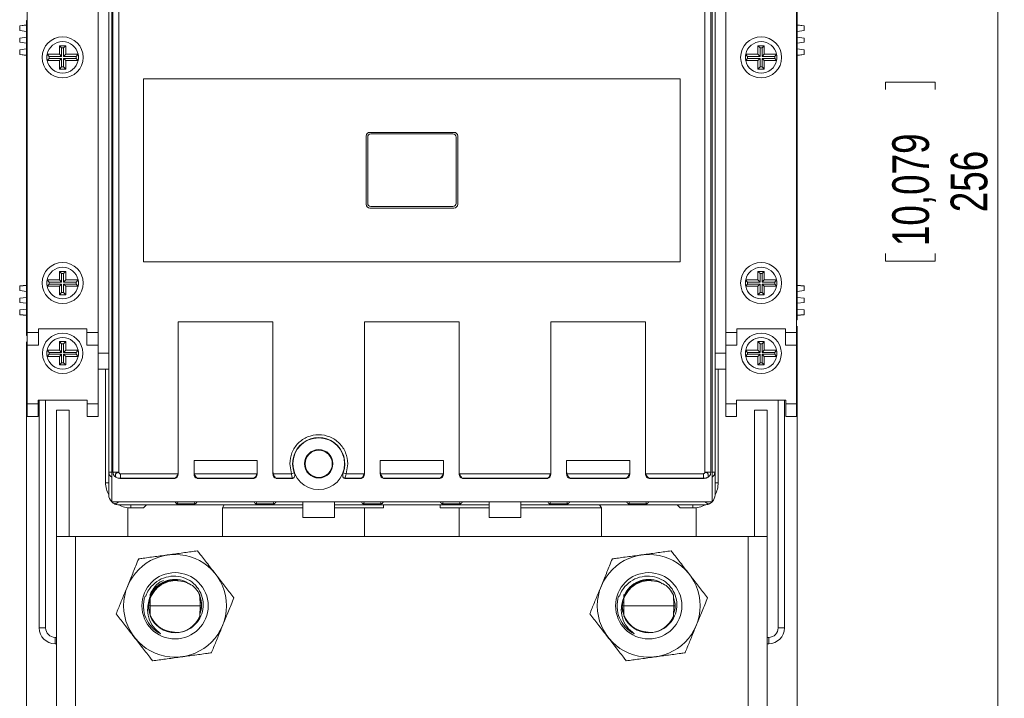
# Model space of a CAD drawing. Header units: millimetres. Extents: x 0 to 841, y 0 to 594.
# Tile 3 of 11: x 130 to 286, y 235 to 342. Entities that reach past the tile are written whole.
import ezdxf

# ---------------------------------------------------------------- set-up
doc = ezdxf.new("R2010")
doc.units = ezdxf.units.MM
doc.styles.add('SLDTEXTSTYLE3', font='TXT', dxfattribs={"width": 0.75})
doc.dimstyles.new('SLDDIMSTYLE0', dxfattribs={"dimtxt": 5.820833, "dimasz": 6, "dimexe": 0, "dimexo": 0.0625, "dimgap": 1.455208, "dimtad": 2, "dimdec": 1, "dimrnd": 1e-09, "dimzin": 12, "dimdsep": 46, "dimtxsty": 'SLDTEXTSTYLE3', "dimblk1": 'CLOSED', "dimblk2": 'CLOSED', "dimsah": 1, "dimcen": 0.09, "dimadec": 0, "dimazin": 0, "dimtfac": 1, "dimtdec": 1, "dimtofl": 0, "dimtmove": 0, "dimatfit": 3, "dimldrblk": 'CLOSED', "dimfxl": 0, "dimtolj": 1, "dimtzin": 12, "dimarcsym": 0})

# ---------------------------------------------------------------- blocks, each defined once
blk = doc.blocks.new('_CLOSED')
at = {"color": 0, "linetype": 'ByBlock', "lineweight": -2}
for p, q in [((-1, 0.166667), (0, 0)), ((-1, 0.166667), (-1, -0.166667)), ((0, 0), (-1, -0.166667)), ((0, 0), (-1, 0))]:
    blk.add_line(p, q, dxfattribs=at)
blk = doc.blocks.new('*D3')
at = {"color": 7, "linetype": 'Continuous', "lineweight": 0}
for p, q in [((249.75, 446.25), (286.3, 446.25)), ((285.3, 446.25), (285.3, 190.25)), ((267.51, 332.22), (275.37, 332.22)), ((267.51, 332.22), (267.51, 331.04)), ((275.37, 332.22), (275.37, 331.04)), ((267.51, 303.86), (267.51, 305.04)), ((275.37, 303.86), (275.37, 305.04)), ((267.51, 303.86), (275.37, 303.86)), ((249.75, 190.25), (286.3, 190.25))]:
    blk.add_line(p, q, dxfattribs=at)
at = {"color": 7, "linetype": 'Continuous', "lineweight": 0, "xscale": 6, "yscale": 6}
for p, rotation in [((285.3, 446.25, 54.02), 90.0000000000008), ((285.3, 190.25, 54.02), 270.0000000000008)]:
    blk.add_blockref('_CLOSED', p, dxfattribs=dict(at, rotation=rotation))
at = {"color": 7, "linetype": 'Continuous', "lineweight": 0, "char_height": 5.821, "attachment_point": 1, "rotation": 90, "style": 'SLDTEXTSTYLE3'}
for s, insert in [('10,079', (268.56, 306.22)), ('256', (277.8, 311.59))]:
    blk.add_mtext(s, dxfattribs=dict(at, insert=insert))
blk = doc.blocks.new('*D5')
at = {"color": 7, "linetype": 'Continuous', "lineweight": 0}
for p, q in [((253.5, 293.55), (253.5, 143.25)), ((131.5, 291.05), (131.5, 143.25)), ((182.32, 162.04), (182.32, 154.18)), ((182.32, 162.04), (183.5, 162.04)), ((206.39, 162.04), (205.21, 162.04)), ((206.39, 162.04), (206.39, 154.18)), ((182.32, 154.18), (183.5, 154.18)), ((206.39, 154.18), (205.21, 154.18)), ((131.5, 144.25), (253.5, 144.25))]:
    blk.add_line(p, q, dxfattribs=at)
at = {"color": 7, "linetype": 'Continuous', "lineweight": 0, "xscale": 6, "yscale": 6, "rotation": 180.0000000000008}
blk.add_blockref('_CLOSED', (131.5, 144.25, 54.02), dxfattribs=at)
at = {"color": 7, "linetype": 'Continuous', "lineweight": 0, "xscale": 6, "yscale": 6}
blk.add_blockref('_CLOSED', (253.5, 144.25, 54.02), dxfattribs=at)
at = {"color": 7, "linetype": 'Continuous', "lineweight": 0, "char_height": 5.821, "attachment_point": 1, "style": 'SLDTEXTSTYLE3'}
for s, insert in [('4,803', (184.68, 160.99)), ('122', (187.9, 151.75))]:
    blk.add_mtext(s, dxfattribs=dict(at, insert=insert))

msp = doc.modelspace()

# ---------------------------------------------------------------- linework, layer by layer
at = {"color": 7, "linetype": 'Continuous', "lineweight": 15}
for p, q in [((144.97, 370.78), (144.97, 265.71)), ((240.03, 265.71), (240.03, 370.78)), ((144.5, 366.08), (144.5, 270.41)), ((145.17, 366.08), (145.17, 270.41)), ((146.1, 366.08), (146.1, 270.41)), ((238.9, 366.08), (238.9, 270.41)), ((239.83, 270.41), (239.83, 366.08)), ((240.5, 366.08), (240.5, 270.41)), ((131.6, 343.95), (131.6, 292.55)), ((142.8, 292.55), (142.8, 343.95)), ((242.2, 343.95), (242.2, 292.55)), ((253.4, 292.55), (253.4, 343.95)), ((253.5, 343.45), (253.5, 295.55)), ((131.5, 341.95), (131.6, 341.95)), ((131.5, 340.95), (131.5, 341.95)), ((131.5, 341.26), (130.4, 341.13)), ((130.4, 341.1), (131.5, 341.21)), ((130.4, 341.13), (130.4, 341.1)), ((130.4, 341.1), (130.4, 340.37)), ((130.4, 340.37), (131.5, 340.23)), ((131.5, 293.05), (131.5, 340.95)), ((131.5, 340.95), (131.6, 340.95)), ((254.6, 341.13), (253.5, 341.26)), ((254.6, 341.1), (253.5, 341.21)), ((254.6, 340.37), (253.5, 340.23)), ((254.6, 341.1), (254.6, 341.13)), ((254.6, 340.37), (254.6, 341.1)), ((130.4, 339.18), (131.5, 339.31)), ((130.4, 338.51), (130.4, 339.18)), ((130.4, 338.51), (131.5, 338.38)), ((254.6, 339.18), (253.5, 339.31)), ((254.6, 338.51), (253.5, 338.38)), ((254.6, 338.51), (254.6, 339.18)), ((130.4, 337.32), (131.5, 337.46)), ((130.4, 337.32), (130.4, 336.59)), ((136.7, 337.97), (137.7, 337.97)), ((136.7, 336.62), (136.7, 337.97)), ((137.04, 337.63), (136.7, 337.97)), ((137.04, 337.63), (137.35, 337.63)), ((137.04, 336.28), (137.04, 337.63)), ((137.35, 337.63), (137.7, 337.97)), ((137.35, 337.63), (137.35, 336.28)), ((137.7, 337.97), (137.7, 336.62)), ((248.3, 337.97), (247.3, 337.97)), ((247.3, 337.97), (247.3, 336.62)), ((247.64, 337.63), (247.3, 337.97)), ((247.64, 337.63), (247.64, 336.28)), ((247.95, 337.63), (247.64, 337.63)), ((247.95, 337.63), (248.3, 337.97)), ((247.95, 336.28), (247.95, 337.63)), ((248.3, 336.62), (248.3, 337.97)), ((254.6, 337.32), (253.5, 337.46)), ((254.6, 336.59), (254.6, 337.32)), ((130.4, 336.59), (131.5, 336.48)), ((130.4, 336.59), (130.4, 336.56)), ((130.4, 336.56), (131.5, 336.43)), ((134.75, 336.62), (136.7, 336.62)), ((135.05, 336.28), (134.75, 336.62)), ((135.05, 335.96), (134.75, 335.62)), ((136.7, 335.62), (134.75, 335.62)), ((135.05, 336.28), (137.04, 336.28)), ((137.04, 335.96), (135.05, 335.96)), ((137.04, 336.28), (136.7, 336.62)), ((137.04, 335.96), (136.7, 335.62)), ((136.7, 334.27), (136.7, 335.62)), ((137.04, 334.61), (137.04, 335.96)), ((137.35, 336.28), (137.7, 336.62)), ((137.35, 336.28), (139.35, 336.28)), ((137.35, 335.96), (137.35, 334.61)), ((137.35, 335.96), (137.7, 335.62)), ((139.35, 335.96), (137.35, 335.96)), ((137.7, 336.62), (139.65, 336.62)), ((137.7, 335.62), (137.7, 334.27)), ((139.65, 335.62), (137.7, 335.62)), ((139.35, 336.28), (139.65, 336.62)), ((139.35, 335.96), (139.65, 335.62)), ((247.3, 336.62), (245.35, 336.62)), ((245.65, 336.28), (245.35, 336.62)), ((245.65, 335.96), (245.35, 335.62)), ((245.35, 335.62), (247.3, 335.62)), ((247.64, 336.28), (245.65, 336.28)), ((245.65, 335.96), (247.64, 335.96)), ((247.64, 336.28), (247.3, 336.62)), ((247.64, 335.96), (247.3, 335.62)), ((247.3, 335.62), (247.3, 334.27)), ((247.64, 335.96), (247.64, 334.61)), ((247.95, 336.28), (248.3, 336.62)), ((249.95, 336.28), (247.95, 336.28)), ((247.95, 334.61), (247.95, 335.96)), ((247.95, 335.96), (248.3, 335.62)), ((247.95, 335.96), (249.95, 335.96)), ((250.25, 336.62), (248.3, 336.62)), ((248.3, 334.27), (248.3, 335.62)), ((248.3, 335.62), (250.25, 335.62)), ((249.95, 336.28), (250.25, 336.62)), ((249.95, 335.96), (250.25, 335.62)), ((254.6, 336.59), (253.5, 336.48)), ((253.5, 336.43), (254.6, 336.56)), ((254.6, 336.56), (254.6, 336.59)), ((137.04, 334.61), (136.7, 334.27)), ((137.7, 334.27), (136.7, 334.27)), ((137.35, 334.61), (137.04, 334.61)), ((137.35, 334.61), (137.7, 334.27)), ((247.64, 334.61), (247.3, 334.27)), ((247.3, 334.27), (248.3, 334.27)), ((247.64, 334.61), (247.95, 334.61)), ((247.95, 334.61), (248.3, 334.27)), ((150, 332.75), (235, 332.75)), ((150, 303.75), (150, 332.75)), ((235, 332.75), (235, 303.75)), ((185.25, 312.85), (185.25, 323.65)), ((185.5, 323.5), (185.5, 313)), ((185.85, 324.25), (199.15, 324.25)), ((199, 324), (186, 324)), ((199.5, 313), (199.5, 323.5)), ((199.75, 323.65), (199.75, 312.85)), ((199.15, 312.25), (185.85, 312.25)), ((186, 312.5), (199, 312.5)), ((235, 303.75), (150, 303.75)), ((137.7, 302.22), (136.7, 302.22)), ((136.7, 302.22), (136.7, 300.87)), ((137.04, 301.88), (136.7, 302.22)), ((137.04, 301.88), (137.04, 300.53)), ((137.35, 301.88), (137.04, 301.88)), ((137.35, 301.88), (137.7, 302.22)), ((137.35, 300.53), (137.35, 301.88)), ((137.7, 300.87), (137.7, 302.22)), ((247.64, 301.88), (247.3, 302.22)), ((247.3, 302.22), (248.3, 302.22)), ((247.3, 300.87), (247.3, 302.22)), ((247.64, 301.88), (247.95, 301.88)), ((247.64, 300.53), (247.64, 301.88)), ((247.95, 301.88), (248.3, 302.22)), ((247.95, 301.88), (247.95, 300.53)), ((248.3, 302.22), (248.3, 300.87)), ((131.5, 300.06), (130.4, 299.93)), ((130.4, 299.9), (131.5, 300.01)), ((130.4, 299.93), (130.4, 299.9)), ((130.4, 299.9), (130.4, 299.17)), ((136.7, 300.87), (134.75, 300.87)), ((135.05, 300.53), (134.75, 300.87)), ((135.05, 300.21), (134.75, 299.87)), ((134.75, 299.87), (136.7, 299.87)), ((137.04, 300.53), (135.05, 300.53)), ((135.05, 300.21), (137.04, 300.21)), ((137.04, 300.53), (136.7, 300.87)), ((137.04, 300.21), (136.7, 299.87)), ((136.7, 299.87), (136.7, 298.52)), ((137.04, 300.21), (137.04, 298.86)), ((137.35, 300.53), (137.7, 300.87)), ((139.35, 300.53), (137.35, 300.53)), ((137.35, 298.86), (137.35, 300.21)), ((137.35, 300.21), (137.7, 299.87)), ((137.35, 300.21), (139.35, 300.21)), ((139.65, 300.87), (137.7, 300.87)), ((137.7, 298.52), (137.7, 299.87)), ((137.7, 299.87), (139.65, 299.87)), ((139.35, 300.53), (139.65, 300.87)), ((139.35, 300.21), (139.65, 299.87)), ((245.65, 300.53), (245.35, 300.87)), ((245.35, 300.87), (247.3, 300.87)), ((245.65, 300.21), (245.35, 299.87)), ((247.3, 299.87), (245.35, 299.87)), ((245.65, 300.53), (247.64, 300.53)), ((247.64, 300.21), (245.65, 300.21)), ((247.64, 300.53), (247.3, 300.87)), ((247.64, 300.21), (247.3, 299.87)), ((247.3, 298.52), (247.3, 299.87)), ((247.64, 298.86), (247.64, 300.21)), ((247.95, 300.53), (248.3, 300.87)), ((247.95, 300.53), (249.95, 300.53)), ((247.95, 300.21), (248.3, 299.87)), ((249.95, 300.21), (247.95, 300.21)), ((247.95, 300.21), (247.95, 298.86)), ((248.3, 300.87), (250.25, 300.87)), ((250.25, 299.87), (248.3, 299.87)), ((248.3, 299.87), (248.3, 298.52)), ((249.95, 300.53), (250.25, 300.87)), ((249.95, 300.21), (250.25, 299.87)), ((254.6, 299.93), (253.5, 300.06)), ((254.6, 299.9), (253.5, 300.01)), ((254.6, 299.9), (254.6, 299.93)), ((254.6, 299.17), (254.6, 299.9)), ((130.4, 299.17), (131.5, 299.03)), ((130.4, 297.98), (131.5, 298.11)), ((130.4, 297.98), (130.4, 297.31)), ((137.04, 298.86), (136.7, 298.52)), ((136.7, 298.52), (137.7, 298.52)), ((137.04, 298.86), (137.35, 298.86)), ((137.35, 298.86), (137.7, 298.52)), ((247.64, 298.86), (247.3, 298.52)), ((248.3, 298.52), (247.3, 298.52)), ((247.95, 298.86), (247.64, 298.86)), ((247.95, 298.86), (248.3, 298.52)), ((254.6, 299.17), (253.5, 299.03)), ((254.6, 297.98), (253.5, 298.11)), ((254.6, 297.98), (254.6, 297.31)), ((130.4, 297.31), (131.5, 297.18)), ((130.4, 296.12), (131.5, 296.26)), ((254.6, 297.31), (253.5, 297.18)), ((254.6, 296.12), (253.5, 296.26)), ((130.4, 296.12), (130.4, 295.39)), ((130.4, 295.39), (130.4, 295.36)), ((130.4, 295.39), (131.5, 295.28)), ((130.4, 295.36), (131.5, 295.23)), ((253.5, 295.55), (253.4, 295.55)), ((253.5, 295.55), (253.5, 294.55)), ((254.6, 295.39), (253.5, 295.28)), ((253.5, 295.23), (254.6, 295.36)), ((254.6, 295.39), (254.6, 296.12)), ((254.6, 295.36), (254.6, 295.39)), ((133.35, 293.15), (141.05, 293.15)), ((133.35, 293.15), (133.35, 292.55)), ((141.05, 293.15), (141.05, 292.55)), ((155.5, 294.25), (170.5, 294.25)), ((155.5, 270.45), (155.5, 294.25)), ((170.5, 294.25), (170.5, 270.45)), ((185, 294.25), (200, 294.25)), ((185, 270.45), (185, 294.25)), ((200, 294.25), (200, 270.45)), ((214.5, 294.25), (229.5, 294.25)), ((214.5, 270.45), (214.5, 294.25)), ((229.5, 294.25), (229.5, 270.45)), ((251.65, 293.15), (243.95, 293.15)), ((243.95, 293.15), (243.95, 292.55)), ((251.65, 293.15), (251.65, 292.55)), ((253.5, 294.55), (253.4, 294.55)), ((131.5, 293.05), (131.6, 293.05)), ((131.5, 292.05), (131.5, 293.05)), ((131.5, 292.05), (131.6, 292.05)), ((131.6, 292.55), (133.35, 292.55)), ((131.6, 290.55), (131.6, 292.55)), ((133.35, 292.55), (133.35, 290.55)), ((141.05, 292.55), (142.8, 292.55)), ((141.05, 290.55), (141.05, 292.55)), ((142.8, 292.55), (142.8, 290.55)), ((242.2, 292.55), (243.95, 292.55)), ((242.2, 290.55), (242.2, 292.55)), ((243.95, 292.55), (243.95, 290.55)), ((251.65, 292.55), (253.4, 292.55)), ((251.65, 290.55), (251.65, 292.55)), ((253.4, 292.55), (253.4, 290.55)), ((133.35, 290.55), (131.6, 290.55)), ((131.6, 290.55), (131.6, 281.25)), ((137.04, 290.75), (136.7, 291.1)), ((136.7, 291.1), (136.7, 289.75)), ((137.7, 291.1), (136.7, 291.1)), ((137.04, 290.75), (137.04, 289.4)), ((137.35, 290.75), (137.04, 290.75)), ((137.35, 290.75), (137.7, 291.1)), ((137.35, 289.4), (137.35, 290.75)), ((137.7, 289.75), (137.7, 291.1)), ((142.8, 290.55), (141.05, 290.55)), ((142.8, 290.55), (142.8, 289.25)), ((243.95, 290.55), (242.2, 290.55)), ((242.2, 290.55), (242.2, 289.25)), ((247.3, 291.1), (248.3, 291.1)), ((247.3, 289.75), (247.3, 291.1)), ((247.64, 290.75), (247.3, 291.1)), ((247.64, 289.4), (247.64, 290.75)), ((247.64, 290.75), (247.95, 290.75)), ((247.95, 290.75), (248.3, 291.1)), ((247.95, 290.75), (247.95, 289.4)), ((248.3, 291.1), (248.3, 289.75)), ((253.4, 290.55), (251.65, 290.55)), ((253.4, 290.55), (253.4, 281.25)), ((136.7, 289.75), (134.75, 289.75)), ((135.05, 289.4), (134.75, 289.75)), ((135.05, 289.09), (134.75, 288.75)), ((134.75, 288.75), (136.7, 288.75)), ((137.04, 289.4), (135.05, 289.4)), ((135.05, 289.09), (137.04, 289.09)), ((137.04, 289.4), (136.7, 289.75)), ((137.04, 289.09), (136.7, 288.75)), ((136.7, 288.75), (136.7, 287.4)), ((137.04, 289.09), (137.04, 287.74)), ((137.35, 289.4), (137.7, 289.75)), ((139.35, 289.4), (137.35, 289.4)), ((137.35, 289.09), (137.7, 288.75)), ((137.35, 289.09), (139.35, 289.09)), ((137.35, 287.74), (137.35, 289.09)), ((139.65, 289.75), (137.7, 289.75)), ((137.7, 287.4), (137.7, 288.75)), ((137.7, 288.75), (139.65, 288.75)), ((139.35, 289.4), (139.65, 289.75)), ((139.35, 289.09), (139.65, 288.75)), ((142.8, 289.25), (142.8, 281.25)), ((142.8, 289.25), (144.5, 289.25)), ((240.5, 289.25), (242.2, 289.25)), ((242.2, 289.25), (242.2, 281.25)), ((245.35, 289.75), (247.3, 289.75)), ((245.65, 289.4), (245.35, 289.75)), ((245.65, 289.09), (245.35, 288.75)), ((247.3, 288.75), (245.35, 288.75)), ((245.65, 289.4), (247.64, 289.4)), ((247.64, 289.09), (245.65, 289.09)), ((247.64, 289.4), (247.3, 289.75)), ((247.64, 289.09), (247.3, 288.75)), ((247.3, 287.4), (247.3, 288.75)), ((247.64, 287.74), (247.64, 289.09)), ((247.95, 289.4), (248.3, 289.75)), ((247.95, 289.4), (249.95, 289.4)), ((247.95, 289.09), (248.3, 288.75)), ((249.95, 289.09), (247.95, 289.09)), ((247.95, 289.09), (247.95, 287.74)), ((248.3, 289.75), (250.25, 289.75)), ((248.3, 288.75), (248.3, 287.4)), ((250.25, 288.75), (248.3, 288.75)), ((249.95, 289.4), (250.25, 289.75)), ((249.95, 289.09), (250.25, 288.75)), ((137.04, 287.74), (136.7, 287.4)), ((136.7, 287.4), (137.7, 287.4)), ((137.04, 287.74), (137.35, 287.74)), ((137.35, 287.74), (137.7, 287.4)), ((247.64, 287.74), (247.3, 287.4)), ((248.3, 287.4), (247.3, 287.4)), ((247.95, 287.74), (247.64, 287.74)), ((247.95, 287.74), (248.3, 287.4)), ((142.8, 286.75), (144.5, 286.75)), ((144, 286.75), (144, 268.75)), ((242.2, 286.75), (240.5, 286.75)), ((241, 268.75), (241, 286.75)), ((131.6, 281.25), (133.3, 281.25)), ((131.6, 279.25), (131.6, 281.25)), ((133.3, 281.85), (141.1, 281.85)), ((133.3, 281.85), (133.3, 281.25)), ((133.3, 281.25), (133.3, 279.25)), ((133.5, 281.85), (133.5, 245.75)), ((134.5, 245.75), (134.5, 281.85)), ((141.1, 281.85), (141.1, 281.25)), ((141.1, 281.25), (142.8, 281.25)), ((141.1, 279.25), (141.1, 281.25)), ((142.8, 281.25), (142.8, 279.25)), ((242.2, 281.25), (243.9, 281.25)), ((242.2, 279.25), (242.2, 281.25)), ((251.7, 281.85), (243.9, 281.85)), ((243.9, 281.85), (243.9, 281.25)), ((243.9, 281.25), (243.9, 279.25)), ((250.5, 281.85), (250.5, 245.75)), ((251.5, 245.75), (251.5, 281.85)), ((251.7, 281.85), (251.7, 281.25)), ((251.7, 281.25), (253.4, 281.25)), ((251.7, 279.25), (251.7, 281.25)), ((253.4, 281.25), (253.4, 279.25)), ((133.3, 279.25), (131.6, 279.25)), ((136.25, 280.25), (138.25, 280.25)), ((136.25, 260.25), (136.25, 280.25)), ((138.25, 260.25), (138.25, 280.25)), ((142.8, 279.25), (141.1, 279.25)), ((243.9, 279.25), (242.2, 279.25)), ((246.75, 280.25), (248.75, 280.25)), ((246.75, 280.25), (246.75, 260.25)), ((248.75, 260.25), (248.75, 280.25)), ((253.4, 279.25), (251.7, 279.25)), ((158, 272.25), (168, 272.25)), ((158, 270.45), (158, 272.25)), ((168, 270.45), (168, 272.25)), ((173.43, 270.16), (173.15, 271.75)), ((182.35, 271.75), (182.07, 270.16)), ((187.5, 270.45), (187.5, 272.25)), ((197.5, 272.25), (187.5, 272.25)), ((197.5, 270.45), (197.5, 272.25)), ((217, 270.45), (217, 272.25)), ((227, 272.25), (217, 272.25)), ((227, 270.45), (227, 272.25)), ((144.5, 270.41), (144.53, 270.41)), ((144.5, 266.85), (144.5, 270.41)), ((144.53, 270.41), (144.56, 270.1)), ((144.53, 270.41), (144.97, 270.41)), ((145.17, 270.41), (146.1, 270.41)), ((146.35, 270.16), (155.45, 270.16)), ((155.5, 270.45), (155.5, 270.15)), ((158, 270.15), (158, 270.45)), ((158.04, 270.16), (167.95, 270.16)), ((168, 270.15), (168, 270.45)), ((170.5, 270.15), (170.5, 270.45)), ((170.54, 270.16), (173.43, 270.16)), ((173.43, 270.16), (173.86, 270.32)), ((181.64, 270.32), (182.07, 270.16)), ((182.07, 270.16), (184.95, 270.16)), ((185, 270.15), (185, 270.45)), ((187.5, 270.15), (187.5, 270.45)), ((187.54, 270.16), (197.45, 270.16)), ((197.5, 270.15), (197.5, 270.45)), ((200, 270.45), (200, 270.15)), ((200.04, 270.16), (214.45, 270.16)), ((214.5, 270.15), (214.5, 270.45)), ((217, 270.15), (217, 270.45)), ((226.95, 270.16), (217.04, 270.16)), ((227, 270.15), (227, 270.45)), ((229.5, 270.45), (229.5, 270.15)), ((229.54, 270.16), (238.65, 270.16)), ((238.9, 270.41), (239.83, 270.41)), ((240.03, 270.41), (240.47, 270.41)), ((240.43, 270.1), (240.47, 270.41)), ((240.47, 270.41), (240.5, 270.41)), ((240.5, 270.41), (240.5, 266.85)), ((144, 268.75), (144.5, 268.75)), ((146.29, 269.44), (146.35, 269.45)), ((146.29, 269.44), (146.29, 269.45)), ((155, 269.44), (146.29, 269.44)), ((146.35, 269.45), (155, 269.45)), ((155, 269.45), (155, 269.44)), ((158.5, 269.45), (167.5, 269.45)), ((158.5, 269.44), (158.5, 269.45)), ((167.5, 269.44), (158.5, 269.44)), ((167.5, 269.45), (167.5, 269.44)), ((171, 269.45), (173.58, 269.45)), ((171, 269.44), (171, 269.45)), ((173.58, 269.44), (171, 269.44)), ((173.58, 269.45), (173.58, 269.44)), ((181.92, 269.45), (184.5, 269.45)), ((181.92, 269.44), (181.92, 269.45)), ((184.5, 269.44), (181.92, 269.44)), ((184.5, 269.45), (184.5, 269.44)), ((188, 269.44), (188, 269.45)), ((188, 269.45), (197, 269.45)), ((197, 269.44), (188, 269.44)), ((197, 269.45), (197, 269.44)), ((200.5, 269.44), (200.5, 269.45)), ((200.5, 269.45), (214, 269.45)), ((214, 269.44), (200.5, 269.44)), ((214, 269.45), (214, 269.44)), ((217.5, 269.45), (226.5, 269.45)), ((217.5, 269.44), (217.5, 269.45)), ((226.5, 269.44), (217.5, 269.44)), ((226.5, 269.45), (226.5, 269.44)), ((230, 269.45), (238.65, 269.45)), ((230, 269.44), (230, 269.45)), ((238.71, 269.44), (230, 269.44)), ((238.65, 269.45), (238.71, 269.44)), ((238.71, 269.45), (238.71, 269.44)), ((240.5, 268.75), (241, 268.75)), ((144.97, 265.71), (240.03, 265.71)), ((146.1, 265.25), (175.25, 265.25)), ((148, 264.75), (148, 265.25)), ((150.5, 265.25), (150, 264.75)), ((158.2, 265.39), (155.3, 265.39)), ((162.5, 264.75), (162.79, 265.25)), ((170.7, 265.39), (167.8, 265.39)), ((175.25, 263.25), (175.25, 265.71)), ((180.25, 265.71), (180.25, 263.25)), ((204.75, 265.25), (180.25, 265.25)), ((184.8, 265.39), (187.7, 265.39)), ((188, 264.75), (188, 265.25)), ((197, 265.25), (197, 264.75)), ((197.3, 265.39), (200.2, 265.39)), ((204.75, 263.25), (204.75, 265.71)), ((209.75, 263.25), (209.75, 265.71)), ((238.9, 265.25), (209.75, 265.25)), ((217.2, 265.39), (214.3, 265.39)), ((222.5, 264.75), (222.2, 265.25)), ((229.7, 265.39), (226.8, 265.39)), ((234.5, 265.25), (235, 264.75)), ((237, 264.75), (237, 265.25)), ((147.5, 264.75), (147.5, 260.25)), ((150, 264.75), (147.5, 264.75)), ((162.5, 260.25), (162.5, 264.75)), ((162.5, 264.75), (175.25, 264.75)), ((180.25, 264.75), (185, 264.75)), ((185, 260.25), (185, 264.75)), ((185, 264.75), (188, 264.75)), ((197, 264.75), (200, 264.75)), ((200, 264.75), (200, 260.25)), ((200, 264.75), (204.75, 264.75)), ((209.75, 264.75), (222.5, 264.75)), ((222.5, 260.25), (222.5, 264.75)), ((235, 264.75), (237.5, 264.75)), ((237.5, 264.75), (237.5, 260.25)), ((180.25, 263.25), (175.25, 263.25)), ((209.75, 263.25), (204.75, 263.25)), ((136.25, 260.25), (136.25, 190.25)), ((136.25, 260.25), (139.25, 260.25)), ((139.25, 260.25), (139.25, 190.25)), ((139.25, 260.25), (245.75, 260.25)), ((245.75, 190.25), (245.75, 260.25)), ((245.75, 260.25), (248.75, 260.25)), ((248.75, 190.25), (248.75, 260.25)), ((151.06, 251.05), (151.06, 250.43)), ((226.06, 251.05), (226.06, 250.43)), ((151.05, 249.25), (151.06, 250.43)), ((151.28, 250.89), (151.06, 250.43)), ((159.1, 249.69), (158.86, 250.86)), ((158.93, 250.94), (158.93, 250.82)), ((158.93, 250.82), (158.95, 249.25)), ((226.05, 249.25), (226.06, 250.43)), ((226.28, 250.89), (226.06, 250.43)), ((233.93, 250.94), (233.93, 250.82)), ((233.93, 250.82), (233.95, 249.25)), ((151.05, 249.25), (150.81, 249.25)), ((158.95, 249.25), (151.05, 249.25)), ((151.06, 247.82), (151.05, 249.25)), ((158.95, 249.25), (158.93, 247.67)), ((159.18, 249.25), (158.95, 249.25)), ((226.05, 249.25), (225.81, 249.25)), ((233.95, 249.25), (226.05, 249.25)), ((226.06, 247.82), (226.05, 249.25)), ((233.95, 249.25), (233.93, 247.67)), ((234.18, 249.25), (233.95, 249.25)), ((158.93, 247.67), (158.93, 247.33)), ((233.93, 247.67), (233.93, 247.33)), ((153.41, 245.37), (154.28, 245.12)), ((228.89, 245.23), (229.28, 245.12)), ((251.5, 245.75), (250.5, 245.75)), ((136, 243.25), (136, 244.25)), ((136.25, 244.25), (136, 244.25)), ((136, 243.25), (136.25, 243.25)), ((249, 244.25), (248.75, 244.25)), ((248.75, 243.25), (249, 243.25))]:
    msp.add_line(p, q, dxfattribs=at)
at = {"color": 7, "linetype": 'Continuous', "lineweight": 15, "flags": 128}
for points in [[(133.5, 245.75), (133.52, 245.75), (133.57, 245.75), (133.67, 245.75), (133.79, 245.75), (133.94, 245.75), (134.12, 245.75), (134.3, 245.75), (134.5, 245.75)], [(249, 243.25), (249, 243.26), (249, 243.32), (249, 243.41), (249, 243.54), (249, 243.69), (249, 243.86), (249, 244.05), (249, 244.25)]]:
    msp.add_lwpolyline(points, dxfattribs=at)
at = {"color": 7, "linetype": 'Continuous', "lineweight": 15}
for centre, radius in [((137.2, 336.12), 3.25), ((247.8, 336.12), 3.25), ((137.2, 300.37), 3.25), ((247.8, 300.37), 3.25), ((137.2, 289.25), 3.2), ((247.8, 289.25), 3.2), ((177.75, 271.75), 4.1), ((177.75, 271.75), 2.25), ((177.75, 271.75), 2.15), ((155, 249.25), 8.14), ((230, 249.25), 8.14), ((155, 249.25), 5.25), ((230, 249.25), 5.25)]:
    msp.add_circle(centre, radius, dxfattribs=at)
for centre, radius, start, end in [((137.2, 336.12), 2.5, 11.537, 168.463), ((247.8, 336.12), 2.5, 11.537, 168.463), ((137.2, 336.12), 2.5, 168.463, 191.537), ((137.2, 336.12), 2.5, 191.537, 348.463), ((137.2, 336.12), 2.16, 175.8588, 184.1412), ((137.2, 336.12), 2.16, 355.8588, 4.1412), ((137.2, 336.12), 2.5, 348.463, 11.537), ((247.8, 336.12), 2.5, 168.463, 191.537), ((247.8, 336.12), 2.5, 191.537, 348.463), ((247.8, 336.12), 2.16, 175.8588, 184.1412), ((247.8, 336.12), 2.16, 355.8588, 4.1412), ((247.8, 336.12), 2.5, 348.463, 11.537), ((185.85, 323.65), 0.6, 90, 180), ((186, 323.5), 0.5, 90, 180), ((199, 323.5), 0.5, 0, 90), ((199.15, 323.65), 0.6, 0, 90), ((185.85, 312.85), 0.6, 180, 270), ((186, 313), 0.5, 180, 270), ((199, 313), 0.5, 270, 0), ((199.15, 312.85), 0.6, 270, 0), ((137.2, 300.37), 2.5, 11.537, 168.463), ((247.8, 300.37), 2.5, 11.537, 168.463), ((137.2, 300.37), 2.5, 168.463, 191.537), ((137.2, 300.37), 2.5, 191.537, 348.463), ((137.2, 300.37), 2.16, 175.8588, 184.1412), ((137.2, 300.37), 2.16, 355.8588, 4.1412), ((137.2, 300.37), 2.5, 348.463, 11.537), ((247.8, 300.37), 2.5, 168.463, 191.537), ((247.8, 300.37), 2.5, 191.537, 348.463), ((247.8, 300.37), 2.16, 175.8588, 184.1412), ((247.8, 300.37), 2.16, 355.8588, 4.1412), ((247.8, 300.37), 2.5, 348.463, 11.537), ((137.2, 289.25), 2.5, 11.537, 168.463), ((247.8, 289.25), 2.5, 11.537, 168.463), ((137.2, 289.25), 2.5, 168.463, 191.537), ((137.2, 289.25), 2.5, 191.537, 348.463), ((137.2, 289.25), 2.16, 175.8588, 184.1412), ((137.2, 289.25), 2.16, 355.8588, 4.1412), ((137.2, 289.25), 2.5, 348.463, 11.537), ((247.8, 289.25), 2.5, 168.463, 191.537), ((247.8, 289.25), 2.5, 191.537, 348.463), ((247.8, 289.25), 2.16, 175.8588, 184.1412), ((247.8, 289.25), 2.16, 355.8588, 4.1412), ((247.8, 289.25), 2.5, 348.463, 11.537), ((177.75, 271.75), 4.14, 339.8343, 200.1657), ((145.33, 270.41), 0.828, 180.1721, 202.0081), ((145.59, 270.54), 1.12, 203.0363, 236.3095), ((239.41, 270.54), 1.12, 303.6905, 336.9637), ((239.67, 270.41), 0.828, 337.9919, 359.8279), ((148, 268.75), 4, 180, 208.9679), ((173.41, 270.16), 0.731, 283.1813, 308.9549), ((182.09, 270.16), 0.731, 231.0451, 256.8187), ((237, 268.75), 4, 331.0321, 360), ((146.1, 266.85), 1.6, 180, 225), ((238.9, 266.85), 1.6, 315, 0), ((146.1, 266.85), 1.6, 225, 247.4967), ((146.1, 266.85), 1.6, 247.4964, 270), ((148, 268.75), 4, 241.0321, 270), ((237, 268.75), 4, 270, 298.9679), ((238.9, 266.85), 1.6, 270, 292.5036), ((238.9, 266.85), 1.6, 292.5033, 315), ((155, 249.25), 5, 162.1554, 242.9403), ((230, 249.25), 5, 162.1554, 242.9403), ((136, 245.75), 2.5, 180, 270), ((136, 245.75), 1.5, 180, 270), ((249, 245.75), 1.5, 270, 0), ((249, 245.75), 2.5, 270, 0)]:
    msp.add_arc(centre, radius, start, end, dxfattribs=at)
for centre, major_axis, ratio, start_param, end_param in [((155, 270.15), (0, -0.707), 0.707107, 0, 1.570796), ((155, 270.45), (0, -0.707), 0.707107, 1.143718, 1.570796), ((158.5, 270.45), (0, 0.707), 0.707107, 1.570796, 1.997875), ((158.5, 270.15), (0, 0.707), 0.707107, 1.570796, 3.141593), ((167.5, 270.15), (0, -0.707), 0.707107, 0, 1.570796), ((167.5, 270.45), (0, -0.707), 0.707107, 1.143718, 1.570796), ((171, 270.45), (0, 0.707), 0.707107, 1.570796, 1.997875), ((171, 270.15), (0, 0.707), 0.707107, 1.570796, 3.141593), ((184.5, 270.15), (0, -0.707), 0.707107, 0, 1.570796), ((184.5, 270.45), (0, -0.707), 0.707107, 1.143718, 1.570796), ((188, 270.45), (0, 0.707), 0.707107, 1.570796, 1.997875), ((188, 270.15), (0, 0.707), 0.707107, 1.570796, 3.141593), ((197, 270.15), (0, -0.707), 0.707107, 0, 1.570796), ((197, 270.45), (0, -0.707), 0.707107, 1.143718, 1.570796), ((200.5, 270.45), (0, 0.707), 0.707107, 1.570796, 1.997875), ((200.5, 270.15), (0, 0.707), 0.707107, 1.570796, 3.141593), ((214, 270.15), (0, -0.707), 0.707107, 0, 1.570796), ((214, 270.45), (0, -0.707), 0.707107, 1.143718, 1.570796), ((217.5, 270.45), (0, 0.707), 0.707107, 1.570796, 1.997875), ((217.5, 270.15), (0, 0.707), 0.707107, 1.570796, 3.141593), ((226.5, 270.15), (0, -0.707), 0.707107, 0, 1.570796), ((226.5, 270.45), (0, -0.707), 0.707107, 1.143718, 1.570796), ((230, 270.45), (0, 0.707), 0.707107, 1.570796, 1.997875), ((230, 270.15), (0, 0.707), 0.707107, 1.570796, 3.141593), ((146.1, 266.85), (1.48, 1.48), 0.414214, 3.927002, 4.31969), ((155, 265.95), (0, -0.707), 0.707107, 0.648882, 1.226793), ((158.5, 265.95), (0, 0.707), 0.707107, 1.914799, 2.492711), ((167.5, 265.95), (0, -0.707), 0.707107, 0.648882, 1.226793), ((171, 265.95), (0, 0.707), 0.707107, 1.914799, 2.492711), ((184.5, 265.95), (0, -0.707), 0.707107, 0.648882, 1.226793), ((188, 265.95), (0, 0.707), 0.707107, 1.914799, 2.492711), ((197, 265.95), (0, -0.707), 0.707107, 0.648882, 1.226793), ((200.5, 265.95), (0, 0.707), 0.707107, 1.914799, 2.492711), ((214, 265.95), (0, -0.707), 0.707107, 0.648882, 1.226793), ((217.5, 265.95), (0, 0.707), 0.707107, 1.914799, 2.492711), ((226.5, 265.95), (0, -0.707), 0.707107, 0.648882, 1.226793), ((230, 265.95), (0, 0.707), 0.707107, 1.914799, 2.492711), ((238.9, 266.85), (1.48, -1.48), 0.414214, 5.105088, 5.497776), ((155, 249.27), (0, 4.23), 0.999987, 5.087823, 5.503901), ((230, 249.27), (0, 4.23), 0.999987, 5.087823, 5.503901), ((155, 249.22), (0, 4.23), 0.999987, 1.946231, 4.336955), ((230, 249.22), (0, 4.23), 0.999987, 1.946231, 4.336955)]:
    msp.add_ellipse(centre, major_axis=major_axis, ratio=ratio, start_param=start_param, end_param=end_param, dxfattribs=at)
for points, knots in [([(173.15, 271.75), (173.22, 272.35), (173.36, 273.55), (174.42, 275.08), (175.94, 276.11), (177.75, 276.46), (179.56, 276.11), (181.08, 275.08), (182.14, 273.55), (182.28, 272.35), (182.35, 271.75)], [0, 0, 0, 0, 0.124974, 0.249996, 0.374999, 0.5, 0.625001, 0.750004, 0.875026, 1, 1, 1, 1]), ([(145.17, 270.41), (145.18, 270.3), (145.2, 270.09), (145.36, 269.81), (145.52, 269.67), (145.61, 269.62), (145.61, 269.62)], [0, 0, 0, 0, 0.332221, 0.664443, 0.996664, 1, 1, 1, 1]), ([(145.61, 269.62), (145.6, 269.69), (145.59, 269.83), (145.56, 270.02), (145.61, 270.16), (145.67, 270.25), (145.76, 270.31), (145.9, 270.38), (146.02, 270.4), (146.1, 270.41)], [0, 0, 0, 0, 0.205537, 0.404638, 0.506578, 0.601742, 0.693534, 0.80221, 1, 1, 1, 1]), ([(146.35, 270.16), (146.32, 270.16), (146.25, 270.17), (146.17, 270.24), (146.12, 270.31), (146.1, 270.38), (146.1, 270.41)], [0, 0, 0, 0, 0.248321, 0.499908, 0.750678, 1, 1, 1, 1]), ([(155, 269.45), (155, 269.45), (155.1, 269.55), (155.26, 269.74), (155.4, 270.01), (155.44, 270.13), (155.45, 270.16)], [0, 0, 0, 0, 0.006971, 0.553301, 0.908572, 1, 1, 1, 1]), ([(158.5, 269.45), (158.5, 269.45), (158.4, 269.55), (158.24, 269.74), (158.1, 270.01), (158.05, 270.13), (158.04, 270.16)], [0, 0, 0, 0, 0.006971, 0.553301, 0.908572, 1, 1, 1, 1]), ([(167.95, 270.16), (167.91, 270.06), (167.82, 269.83), (167.64, 269.61), (167.53, 269.48), (167.5, 269.45), (167.5, 269.45)], [0, 0, 0, 0, 0.344973, 0.822858, 0.993033, 1, 1, 1, 1]), ([(171, 269.45), (171, 269.45), (170.9, 269.55), (170.74, 269.74), (170.6, 270.01), (170.55, 270.13), (170.54, 270.16)], [0, 0, 0, 0, 0.006971, 0.553301, 0.908572, 1, 1, 1, 1]), ([(173.58, 269.45), (173.55, 269.56), (173.52, 269.72), (173.46, 269.98), (173.44, 270.11), (173.43, 270.16)], [0, 0, 0, 0, 0.498907, 0.817754, 1, 1, 1, 1]), ([(173.87, 269.6), (173.9, 269.64), (173.95, 269.75), (173.96, 269.94), (173.92, 270.13), (173.88, 270.26), (173.86, 270.32)], [0, 0, 0, 0, 0.215639, 0.487939, 0.741173, 1, 1, 1, 1]), ([(181.64, 270.32), (181.61, 270.24), (181.55, 270.08), (181.53, 269.86), (181.57, 269.69), (181.61, 269.62), (181.63, 269.6)], [0, 0, 0, 0, 0.33128, 0.664834, 0.879316, 1, 1, 1, 1]), ([(182.07, 270.16), (182.04, 270.03), (181.99, 269.76), (181.94, 269.56), (181.92, 269.45)], [0, 0, 0, 0, 0.500017, 1, 1, 1, 1]), ([(184.5, 269.45), (184.5, 269.45), (184.6, 269.55), (184.76, 269.74), (184.9, 270.01), (184.94, 270.13), (184.95, 270.16)], [0, 0, 0, 0, 0.0069706, 0.5533012, 0.9085718, 1, 1, 1, 1]), ([(188, 269.45), (188, 269.45), (187.9, 269.55), (187.74, 269.74), (187.6, 270.01), (187.55, 270.13), (187.54, 270.16)], [0, 0, 0, 0, 0.006971, 0.553301, 0.908572, 1, 1, 1, 1]), ([(197.45, 270.16), (197.41, 270.06), (197.32, 269.83), (197.14, 269.61), (197.03, 269.48), (197, 269.45), (197, 269.45)], [0, 0, 0, 0, 0.344973, 0.822858, 0.993033, 1, 1, 1, 1]), ([(200.5, 269.45), (200.5, 269.45), (200.4, 269.55), (200.24, 269.74), (200.1, 270.01), (200.05, 270.13), (200.04, 270.16)], [0, 0, 0, 0, 0.006971, 0.553301, 0.908572, 1, 1, 1, 1]), ([(214, 269.45), (214, 269.45), (214.1, 269.55), (214.26, 269.74), (214.4, 270.01), (214.44, 270.13), (214.45, 270.16)], [0, 0, 0, 0, 0.0069706, 0.5533012, 0.9085718, 1, 1, 1, 1]), ([(217.04, 270.16), (217.08, 270.06), (217.18, 269.83), (217.35, 269.61), (217.47, 269.48), (217.5, 269.45), (217.5, 269.45)], [0, 0, 0, 0, 0.344973, 0.822858, 0.993033, 1, 1, 1, 1]), ([(226.95, 270.16), (226.91, 270.06), (226.82, 269.83), (226.64, 269.61), (226.53, 269.48), (226.5, 269.45), (226.5, 269.45)], [0, 0, 0, 0, 0.344973, 0.822858, 0.993033, 1, 1, 1, 1]), ([(229.54, 270.16), (229.58, 270.06), (229.68, 269.83), (229.85, 269.61), (229.97, 269.48), (230, 269.45), (230, 269.45)], [0, 0, 0, 0, 0.344973, 0.822858, 0.993033, 1, 1, 1, 1]), ([(238.65, 270.16), (238.68, 270.16), (238.74, 270.18), (238.82, 270.23), (238.88, 270.31), (238.89, 270.38), (238.9, 270.41)], [0, 0, 0, 0, 0.246998, 0.499735, 0.749249, 1, 1, 1, 1]), ([(238.9, 270.41), (238.98, 270.4), (239.09, 270.38), (239.23, 270.31), (239.32, 270.25), (239.39, 270.16), (239.42, 270.07), (239.42, 270.01), (239.42, 269.97), (239.42, 269.96), (239.42, 269.95), (239.42, 269.94), (239.42, 269.94), (239.42, 269.94), (239.42, 269.94), (239.42, 269.94), (239.42, 269.94), (239.42, 269.94), (239.42, 269.94), (239.42, 269.9), (239.41, 269.83), (239.39, 269.72), (239.39, 269.65), (239.39, 269.62), (239.39, 269.62)], [0, 0, 0, 0, 0.197501, 0.305976, 0.397677, 0.49267, 0.594492, 0.64343, 0.669067, 0.682194, 0.688836, 0.692177, 0.693852, 0.694691, 0.695111, 0.695321, 0.695426, 0.695478, 0.695505, 0.695518, 0.794128, 0.892631, 0.994289, 1, 1, 1, 1]), ([(239.39, 269.62), (239.42, 269.63), (239.53, 269.71), (239.7, 269.9), (239.81, 270.16), (239.83, 270.34), (239.83, 270.41)], [0, 0, 0, 0, 0.110931, 0.44281, 0.77469, 1, 1, 1, 1]), ([(145.61, 269.62), (145.68, 269.58), (145.86, 269.48), (146.1, 269.45), (146.25, 269.45), (146.29, 269.44)], [0, 0, 0, 0, 0.3590309, 0.8710268, 1, 1, 1, 1]), ([(173.58, 269.44), (173.61, 269.45), (173.68, 269.45), (173.78, 269.5), (173.84, 269.56), (173.87, 269.59), (173.87, 269.6)], [0, 0, 0, 0, 0.2611597, 0.6149457, 0.9501339, 1, 1, 1, 1]), ([(181.63, 269.6), (181.65, 269.56), (181.7, 269.5), (181.81, 269.45), (181.88, 269.45), (181.92, 269.44)], [0, 0, 0, 0, 0.352681, 0.706739, 1, 1, 1, 1]), ([(238.71, 269.44), (238.75, 269.45), (238.82, 269.45), (238.92, 269.45), (239.03, 269.47), (239.15, 269.5), (239.27, 269.55), (239.35, 269.59), (239.39, 269.62)], [0, 0, 0, 0, 0.178516, 0.267775, 0.446479, 0.625242, 0.804024, 1, 1, 1, 1]), ([(155, 265.71), (155, 265.71), (155.1, 265.58), (155.2, 265.48), (155.3, 265.39)], [0, 0, 0, 0, 0.012394, 1, 1, 1, 1]), ([(158.2, 265.39), (158.29, 265.48), (158.39, 265.58), (158.5, 265.71), (158.5, 265.71)], [0, 0, 0, 0, 0.987606, 1, 1, 1, 1]), ([(167.5, 265.71), (167.5, 265.71), (167.6, 265.58), (167.7, 265.48), (167.8, 265.39)], [0, 0, 0, 0, 0.012394, 1, 1, 1, 1]), ([(170.7, 265.39), (170.79, 265.48), (170.89, 265.58), (171, 265.71), (171, 265.71)], [0, 0, 0, 0, 0.987606, 1, 1, 1, 1]), ([(184.5, 265.71), (184.5, 265.71), (184.6, 265.58), (184.7, 265.48), (184.8, 265.39)], [0, 0, 0, 0, 0.012394, 1, 1, 1, 1]), ([(187.7, 265.39), (187.79, 265.48), (187.89, 265.58), (188, 265.71), (188, 265.71)], [0, 0, 0, 0, 0.987606, 1, 1, 1, 1]), ([(197, 265.71), (197, 265.71), (197.1, 265.58), (197.2, 265.48), (197.3, 265.39)], [0, 0, 0, 0, 0.0123945, 1, 1, 1, 1]), ([(200.2, 265.39), (200.29, 265.48), (200.39, 265.58), (200.5, 265.71), (200.5, 265.71)], [0, 0, 0, 0, 0.987606, 1, 1, 1, 1]), ([(214.3, 265.39), (214.2, 265.48), (214.1, 265.58), (214, 265.71), (214, 265.71)], [0, 0, 0, 0, 0.987606, 1, 1, 1, 1]), ([(217.2, 265.39), (217.29, 265.48), (217.39, 265.58), (217.5, 265.71), (217.5, 265.71)], [0, 0, 0, 0, 0.987606, 1, 1, 1, 1]), ([(226.5, 265.71), (226.5, 265.71), (226.6, 265.58), (226.7, 265.48), (226.8, 265.39)], [0, 0, 0, 0, 0.0123945, 1, 1, 1, 1]), ([(230, 265.71), (230, 265.71), (229.89, 265.58), (229.79, 265.48), (229.7, 265.39)], [0, 0, 0, 0, 0.012394, 1, 1, 1, 1]), ([(158.56, 257.95), (157.88, 257.86), (156.49, 257.67), (154.31, 257.38), (152.08, 257.07), (150.41, 256.85), (149.47, 256.72), (149.24, 256.69)], [0, 0, 0, 0, 0.226918, 0.459249, 0.686874, 0.922616, 1, 1, 1, 1]), ([(164.32, 250.51), (163.9, 251.06), (163.04, 252.16), (161.69, 253.91), (160.32, 255.68), (159.29, 257.02), (158.71, 257.77), (158.56, 257.95)], [0, 0, 0, 0, 0.226918, 0.459249, 0.686874, 0.922616, 1, 1, 1, 1]), ([(233.56, 257.95), (232.88, 257.86), (231.49, 257.67), (229.31, 257.38), (227.08, 257.07), (225.41, 256.85), (224.47, 256.72), (224.24, 256.69)], [0, 0, 0, 0, 0.226918, 0.459249, 0.686874, 0.922616, 1, 1, 1, 1]), ([(239.32, 250.51), (238.9, 251.06), (238.04, 252.16), (236.69, 253.91), (235.32, 255.68), (234.29, 257.02), (233.71, 257.77), (233.56, 257.95)], [0, 0, 0, 0, 0.226918, 0.459249, 0.686874, 0.922616, 1, 1, 1, 1]), ([(149.24, 256.69), (149.09, 256.32), (148.68, 255.33), (147.98, 253.61), (147.17, 251.63), (146.39, 249.73), (145.91, 248.57), (145.67, 247.98)], [0, 0, 0, 0, 0.130567, 0.355236, 0.58726, 0.791346, 1, 1, 1, 1]), ([(224.24, 256.69), (224.09, 256.32), (223.68, 255.33), (222.98, 253.61), (222.17, 251.63), (221.39, 249.73), (220.91, 248.57), (220.67, 247.98)], [0, 0, 0, 0, 0.130567, 0.355236, 0.58726, 0.791346, 1, 1, 1, 1]), ([(154.28, 245.12), (154.69, 245.07), (155.56, 244.96), (156.9, 245.32), (158.11, 246.11), (159.01, 247.28), (159.49, 248.69), (159.48, 250.2), (158.96, 251.64), (157.99, 252.85), (156.67, 253.68), (155.13, 254.03), (153.54, 253.86), (152.08, 253.17), (151.05, 252.17), (150.56, 251.31), (150.39, 250.9), (150.35, 250.8)], [0, 0, 0, 0, 0.058451, 0.1269993, 0.1958058, 0.2663465, 0.3368505, 0.408961, 0.4814807, 0.5548381, 0.6293596, 0.703992, 0.7805051, 0.8569874, 0.93492, 0.9842552, 1, 1, 1, 1]), ([(157.14, 252.75), (156.96, 252.88), (156.34, 253.34), (154.97, 253.52), (153.34, 253.21), (151.95, 252.27), (151.14, 251.08), (150.94, 250.25), (150.87, 249.95)], [0, 0, 0, 0, 0.082369, 0.283683, 0.484997, 0.686311, 0.887625, 1, 1, 1, 1]), ([(151.06, 251.05), (151.23, 251.38), (151.62, 252.15), (152.38, 252.94), (153.01, 253.2), (153.18, 253.27)], [0, 0, 0, 0, 0.356482, 0.817729, 1, 1, 1, 1]), ([(151.28, 250.89), (151.53, 251.33), (152.05, 252.23), (153.4, 253.08), (154.79, 253.43), (155.62, 253.21), (155.92, 253.13)], [0, 0, 0, 0, 0.266097, 0.548914, 0.831731, 1, 1, 1, 1]), ([(156.49, 253.03), (156.12, 253.11), (155.29, 253.3), (153.89, 253.15), (152.49, 252.47), (151.67, 251.57), (151.34, 251.01), (151.28, 250.89)], [0, 0, 0, 0, 0.184272, 0.418429, 0.676862, 0.934578, 1, 1, 1, 1]), ([(157.97, 252.28), (157.82, 252.39), (157.38, 252.72), (156.85, 252.91), (156.49, 253.03)], [0, 0, 0, 0, 0.3292343, 1, 1, 1, 1]), ([(229.28, 245.12), (229.69, 245.07), (230.56, 244.96), (231.9, 245.32), (233.11, 246.11), (234.01, 247.28), (234.49, 248.69), (234.48, 250.2), (233.96, 251.64), (232.99, 252.85), (231.67, 253.68), (230.13, 254.03), (228.54, 253.86), (227.08, 253.17), (226.05, 252.17), (225.56, 251.31), (225.39, 250.9), (225.35, 250.8)], [0, 0, 0, 0, 0.058451, 0.1269993, 0.1958058, 0.2663465, 0.3368505, 0.408961, 0.4814807, 0.5548381, 0.6293596, 0.703992, 0.7805051, 0.8569874, 0.93492, 0.9842552, 1, 1, 1, 1]), ([(232.14, 252.75), (231.96, 252.88), (231.34, 253.34), (229.97, 253.52), (228.34, 253.21), (226.95, 252.27), (226.14, 251.08), (225.94, 250.25), (225.87, 249.95)], [0, 0, 0, 0, 0.082369, 0.283683, 0.484997, 0.686311, 0.887625, 1, 1, 1, 1]), ([(226.28, 250.89), (226.53, 251.33), (227.05, 252.23), (228.4, 253.08), (229.79, 253.43), (230.62, 253.21), (230.92, 253.13)], [0, 0, 0, 0, 0.266097, 0.548914, 0.831731, 1, 1, 1, 1]), ([(231.49, 253.03), (231.12, 253.11), (230.29, 253.3), (228.89, 253.15), (227.49, 252.47), (226.67, 251.57), (226.34, 251.01), (226.28, 250.89)], [0, 0, 0, 0, 0.184272, 0.418429, 0.676862, 0.934578, 1, 1, 1, 1]), ([(232.97, 252.28), (232.82, 252.39), (232.38, 252.72), (231.85, 252.91), (231.49, 253.03)], [0, 0, 0, 0, 0.329234, 1, 1, 1, 1]), ([(158.93, 250.94), (158.74, 251.3), (158.47, 251.78), (158.08, 252.17), (157.97, 252.28)], [0, 0, 0, 0, 0.730723, 1, 1, 1, 1]), ([(233.93, 250.94), (233.74, 251.3), (233.47, 251.78), (233.08, 252.17), (232.97, 252.28)], [0, 0, 0, 0, 0.7307229, 1, 1, 1, 1]), ([(150.24, 250.78), (150.26, 250.78), (150.29, 250.79), (150.33, 250.79), (150.35, 250.8)], [0, 0, 0, 0, 0.49998, 1, 1, 1, 1]), ([(152.72, 244.79), (152.31, 245.14), (151.47, 245.84), (150.76, 247.33), (150.57, 248.77), (150.79, 249.62), (150.87, 249.95)], [0, 0, 0, 0, 0.274903, 0.549791, 0.825435, 1, 1, 1, 1]), ([(151.2, 250.95), (151.18, 250.91), (150.84, 250.42), (150.71, 249.33), (150.95, 248.4), (151.06, 248)], [0, 0, 0, 0, 0.047833, 0.587395, 1, 1, 1, 1]), ([(150.94, 249.91), (150.89, 249.68), (150.69, 248.93), (150.95, 248.18), (151.13, 247.65)], [0, 0, 0, 0, 0.302266, 1, 1, 1, 1]), ([(151.12, 250.83), (150.97, 250.3), (150.67, 249.24), (151.04, 247.58), (151.97, 246.2), (153.34, 245.26), (154.4, 245.14), (154.91, 245.08)], [0, 0, 0, 0, 0.202645, 0.405289, 0.607934, 0.810578, 1, 1, 1, 1]), ([(150.87, 249.95), (150.84, 249.71), (150.76, 248.99), (150.99, 247.79), (151.69, 246.55), (152.59, 245.77), (153.48, 245.31), (154, 245.19), (154.28, 245.12)], [0, 0, 0, 0, 0.1148816, 0.3295314, 0.5441813, 0.7588311, 0.8649994, 1, 1, 1, 1]), ([(158.93, 247.94), (159.04, 248.37), (159.28, 249.33), (159.16, 250.42), (158.85, 250.88), (158.84, 250.89)], [0, 0, 0, 0, 0.447562, 0.990449, 1, 1, 1, 1]), ([(158.94, 247.98), (159.06, 248.41), (159.31, 249.25), (159.06, 250.08), (158.94, 250.49)], [0, 0, 0, 0, 0.510476, 1, 1, 1, 1]), ([(160.76, 241.8), (160.99, 242.38), (161.47, 243.54), (162.24, 245.42), (163.05, 247.41), (163.76, 249.13), (164.17, 250.15), (164.32, 250.51)], [0, 0, 0, 0, 0.204511, 0.412734, 0.636915, 0.869433, 1, 1, 1, 1]), ([(225.24, 250.78), (225.26, 250.78), (225.29, 250.79), (225.33, 250.79), (225.35, 250.8)], [0, 0, 0, 0, 0.49998, 1, 1, 1, 1]), ([(227.72, 244.79), (227.31, 245.14), (226.47, 245.84), (225.76, 247.33), (225.57, 248.77), (225.79, 249.62), (225.87, 249.95)], [0, 0, 0, 0, 0.274903, 0.549791, 0.825435, 1, 1, 1, 1]), ([(225.94, 249.91), (225.89, 249.68), (225.7, 248.93), (226.06, 247.58), (226.97, 246.2), (228.34, 245.26), (229.4, 245.14), (229.91, 245.08)], [0, 0, 0, 0, 0.097715, 0.327027, 0.556339, 0.785651, 1, 1, 1, 1]), ([(225.87, 249.95), (225.84, 249.71), (225.76, 248.99), (225.99, 247.79), (226.69, 246.55), (227.59, 245.77), (228.48, 245.31), (229, 245.19), (229.28, 245.12)], [0, 0, 0, 0, 0.114882, 0.329531, 0.544181, 0.758831, 0.864999, 1, 1, 1, 1]), ([(233.94, 247.98), (234.06, 248.41), (234.31, 249.25), (234.06, 250.08), (233.94, 250.49)], [0, 0, 0, 0, 0.510476, 1, 1, 1, 1]), ([(235.76, 241.8), (235.99, 242.38), (236.47, 243.54), (237.24, 245.42), (238.05, 247.41), (238.76, 249.13), (239.17, 250.15), (239.32, 250.51)], [0, 0, 0, 0, 0.204511, 0.412734, 0.636915, 0.869433, 1, 1, 1, 1]), ([(145.67, 247.98), (146.1, 247.43), (146.95, 246.33), (148.3, 244.58), (149.68, 242.81), (150.71, 241.47), (151.29, 240.72), (151.43, 240.54)], [0, 0, 0, 0, 0.226918, 0.459249, 0.686874, 0.922616, 1, 1, 1, 1]), ([(220.67, 247.98), (221.1, 247.43), (221.95, 246.33), (223.3, 244.58), (224.68, 242.81), (225.71, 241.47), (226.29, 240.72), (226.43, 240.54)], [0, 0, 0, 0, 0.226918, 0.459249, 0.686874, 0.922616, 1, 1, 1, 1]), ([(151.43, 240.54), (152.12, 240.63), (153.5, 240.82), (155.69, 241.11), (157.91, 241.42), (159.59, 241.64), (160.53, 241.77), (160.76, 241.8)], [0, 0, 0, 0, 0.226918, 0.459249, 0.686874, 0.922616, 1, 1, 1, 1]), ([(226.43, 240.54), (227.12, 240.63), (228.5, 240.82), (230.69, 241.11), (232.91, 241.42), (234.59, 241.64), (235.53, 241.77), (235.76, 241.8)], [0, 0, 0, 0, 0.226918, 0.459249, 0.686874, 0.922616, 1, 1, 1, 1])]:
    msp.add_open_spline(points, degree=3, knots=knots, dxfattribs=at)
for points in [[(146.35, 269.45), (146.35, 269.5), (146.35, 269.6), (146.35, 269.77), (146.35, 269.96), (146.35, 270.09), (146.35, 270.16)], [(238.65, 270.16), (238.65, 270.09), (238.65, 269.96), (238.65, 269.77), (238.65, 269.6), (238.65, 269.5), (238.65, 269.45)]]:
    msp.add_open_spline(points, degree=3, dxfattribs=at)

# ---------------------------------------------------------------- dimensions: what is measured, and where the dimension line sits
at = {"color": 7, "linetype": 'Continuous', "lineweight": 0}
for base, p1, p2, angle, picture, middle in [((285.3, 190.25), (248.75, 446.25), (248.75, 190.25), 90, '*D3', (285.3, 318.04)), ((253.5, 144.25), (131.5, 292.05), (253.5, 294.55), 0, '*D5', (194.35, 144.25))]:
    dim = msp.add_linear_dim(base=base, p1=p1, p2=p2, angle=angle, dimstyle='SLDDIMSTYLE0', dxfattribs=at)
    dim.commit()
    dim.dimension.update_dxf_attribs({"geometry": picture, "text_midpoint": middle, "dimtype": 160})

doc.saveas('drawing.dxf')
